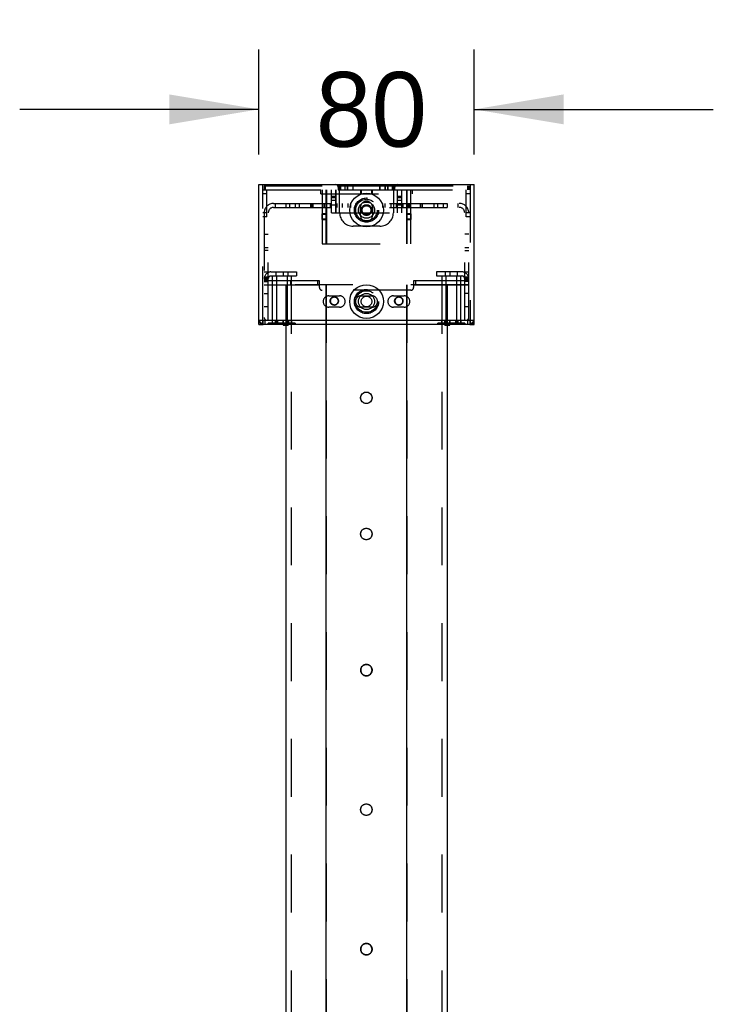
# Model space of a CAD drawing. Header units: inches. Extents: x 1.1 to 18.6, y 0.8 to 15.2.
# Tile 8 of 8: x 16.9 to 18.4, y 9.8 to 11.9. Entities that reach past the tile are written whole.
import ezdxf

# ---------------------------------------------------------------- set-up
doc = ezdxf.new("R2010")
doc.units = ezdxf.units.IN
doc.header["$LTSCALE"] = 1.21
doc.header["$MEASUREMENT"] = 0
doc.linetypes.add('HIDDEN', pattern=[0.2, 0.1, -0.1])
doc.layers.get('0').update_dxf_attribs({"linetype": 'CONTINUOUS'})
doc.layers.add('DEFAULT_2', color=8, linetype='HIDDEN')
doc.styles.get("Standard").update_dxf_attribs({"font": 'ar_wgl__.ttf'})
doc.dimstyles.new('DIMSTYLE_1', dxfattribs={"dimtxt": 0.15625, "dimasz": 0.1875, "dimexe": 0.125, "dimexo": 0.0625, "dimgap": 0.078125, "dimtad": 0, "dimtih": 1, "dimtoh": 1, "dimlfac": 7, "dimzin": 4, "dimdsep": 46, "dimtxsty": 'STANDARD', "dimblk": '_FILLED', "dimblk1": '_FILLED', "dimblk2": '_FILLED', "dimcen": 0.09, "dimazin": 1, "dimtfac": 1, "dimtofl": 0, "dimtmove": 0, "dimatfit": 3, "dimldrblk": '_FILLED', "dimfxl": 1, "dimtolj": 1, "dimtzin": 4, "dimarcsym": 0})

# ---------------------------------------------------------------- blocks, each defined once
blk = doc.blocks.new('_FILLED')
at = {"color": 0, "linetype": 'ByBlock'}
blk.add_solid([(0, 0), (-1, 0.167), (-1, -0.167)], dxfattribs=at)
blk = doc.blocks.new('*D4')
at = {"color": 2, "linetype": 'Continuous'}
for p, q in [((17.4339, 11.6142), (17.4339, 11.8338)), ((17.8838, 11.6142), (17.8838, 11.8338)), ((17.4339, 11.7088), (16.9339, 11.7088)), ((17.8838, 11.7088), (18.3838, 11.7088))]:
    blk.add_line(p, q, dxfattribs=at)
at = {"color": 2, "linetype": 'Continuous', "xscale": 0.1875, "yscale": 0.1875, "zscale": 0.1875}
blk.add_blockref('_FILLED', (17.4339, 11.7088), dxfattribs=at)
at = {"color": 2, "linetype": 'Continuous', "xscale": 0.1875, "yscale": 0.1875, "zscale": 0.1875, "rotation": 180}
blk.add_blockref('_FILLED', (17.8838, 11.7088), dxfattribs=at)
at = {"color": 2, "linetype": 'Continuous', "insert": (17.6691, 11.7869), "char_height": 0.15625, "width": 0.242797, "attachment_point": 2, "line_spacing_factor": 0.9}
blk.add_mtext('80', dxfattribs=at)

msp = doc.modelspace()

# ---------------------------------------------------------------- linework, layer by layer
at = {"color": 7, "linetype": 'Continuous'}
for p, q in [((17.4339, 11.2592), (17.4339, 11.5517)), ((17.4339, 11.5517), (17.8838, 11.5517)), ((17.6043, 11.5505), (17.6122, 11.5505)), ((17.6296, 11.5505), (17.6206, 11.5505)), ((17.6881, 11.5505), (17.6971, 11.5505)), ((17.7056, 11.5505), (17.7134, 11.5505)), ((17.8838, 11.2592), (17.8838, 11.5517)), ((17.599, 11.5489), (17.7188, 11.5489)), ((17.5998, 11.546), (17.5998, 11.5404)), ((17.5998, 11.5404), (17.7179, 11.5404)), ((17.6026, 11.5404), (17.6026, 11.5489)), ((17.6043, 11.5489), (17.6043, 11.5404)), ((17.6195, 11.5494), (17.6195, 11.5489)), ((17.6308, 11.5489), (17.6308, 11.5494)), ((17.687, 11.5494), (17.687, 11.5489)), ((17.6982, 11.5489), (17.6982, 11.5494)), ((17.7134, 11.5404), (17.7134, 11.5489)), ((17.7151, 11.5489), (17.7151, 11.5404)), ((17.7179, 11.5404), (17.7179, 11.546)), ((17.5658, 11.4901), (17.5658, 11.4783)), ((17.5748, 11.4901), (17.5658, 11.4901)), ((17.5661, 11.4901), (17.5661, 11.4783)), ((17.5661, 11.4898), (17.5745, 11.4898)), ((17.5745, 11.4783), (17.5745, 11.4901)), ((17.5748, 11.4783), (17.5748, 11.4901)), ((17.743, 11.4901), (17.743, 11.4783)), ((17.752, 11.4901), (17.743, 11.4901)), ((17.7432, 11.4783), (17.7432, 11.4901)), ((17.7432, 11.4898), (17.7517, 11.4898)), ((17.7517, 11.4783), (17.7517, 11.4901)), ((17.752, 11.4783), (17.752, 11.4901)), ((17.5658, 11.4783), (17.5748, 11.4783)), ((17.5745, 11.4887), (17.5661, 11.4887)), ((17.5661, 11.4797), (17.5745, 11.4797)), ((17.5745, 11.4785), (17.5661, 11.4785)), ((17.743, 11.4783), (17.752, 11.4783)), ((17.7517, 11.4887), (17.7432, 11.4887)), ((17.7432, 11.4797), (17.7517, 11.4797)), ((17.7517, 11.4785), (17.7432, 11.4785)), ((17.4339, 11.2682), (17.8838, 11.2682)), ((17.4339, 11.2592), (17.4423, 11.2592)), ((17.8748, 11.2592), (17.4429, 11.2592)), ((17.4845, 11.2592), (17.4845, 11.2586)), ((17.4856, 11.2575), (17.4946, 11.2575)), ((17.4901, 11.2575), (17.4901, 9.7952)), ((17.4958, 11.2586), (17.4958, 11.2592)), ((17.5742, 11.2592), (17.5742, 9.7952)), ((17.743, 9.7952), (17.743, 11.2592)), ((17.822, 11.2592), (17.822, 11.2586)), ((17.8231, 11.2575), (17.8321, 11.2575)), ((17.8276, 11.2575), (17.8276, 9.7952)), ((17.8332, 11.2586), (17.8332, 11.2592)), ((17.8754, 11.2592), (17.8838, 11.2592))]:
    msp.add_line(p, q, dxfattribs=at)
for centre, radius in [((17.6589, 11.4982), 0.0352), ((17.6589, 11.307), 0.0352), ((17.6586, 11.1057), 0.012), ((17.6586, 10.8209), 0.012), ((17.6586, 10.2444), 0.012)]:
    msp.add_circle(centre, radius, dxfattribs=at)
for centre, radius, start, end in [((17.5942, 11.546), 0.00562, 0, 90), ((17.6043, 11.5489), 0.00169, 90, 180), ((17.6122, 11.5489), 0.00169, 0, 90), ((17.6206, 11.5494), 0.00112, 90, 180), ((17.6296, 11.5494), 0.00112, 0, 90), ((17.6881, 11.5494), 0.00112, 90, 180), ((17.6971, 11.5494), 0.00112, 0, 90), ((17.7056, 11.5489), 0.00169, 90, 180), ((17.7134, 11.5489), 0.00169, 0, 90), ((17.7236, 11.546), 0.00562, 90, 180), ((17.4429, 11.2682), 0.009, 180, 270), ((17.8748, 11.2682), 0.009, 270, 360), ((17.4856, 11.2586), 0.00112, 180, 270), ((17.4946, 11.2586), 0.00112, 270, 360), ((17.8231, 11.2586), 0.00112, 180, 270), ((17.8321, 11.2586), 0.00112, 270, 360)]:
    msp.add_arc(centre, radius, start, end, dxfattribs=at)
for points, knots in [([(17.4429, 11.2592), (17.4412, 11.2592), (17.4374, 11.2624), (17.4353, 11.266), (17.4339, 11.2682)], [0, 0, 0, 0, 0.40088, 1, 1, 1, 1]), ([(17.8838, 11.2682), (17.8825, 11.266), (17.8804, 11.2624), (17.8766, 11.2592), (17.8748, 11.2592)], [0, 0, 0, 0, 0.59912, 1, 1, 1, 1]), ([(17.6586, 10.5481), (17.6556, 10.5481), (17.6492, 10.5456), (17.6467, 10.5392), (17.6467, 10.5362)], [0, 0, 0, 0, 0.499977, 1, 1, 1, 1]), ([(17.6706, 10.5362), (17.6706, 10.5392), (17.668, 10.5456), (17.6617, 10.5481), (17.6586, 10.5481)], [0, 0, 0, 0, 0.500009, 1, 1, 1, 1]), ([(17.6467, 10.5362), (17.6467, 10.5331), (17.6492, 10.5268), (17.6556, 10.5242), (17.6586, 10.5242)], [0, 0, 0, 0, 0.500009, 1, 1, 1, 1]), ([(17.6586, 10.5242), (17.6617, 10.5242), (17.668, 10.5268), (17.6706, 10.5331), (17.6706, 10.5362)], [0, 0, 0, 0, 0.499977, 1, 1, 1, 1]), ([(17.6586, 9.9646), (17.6556, 9.9646), (17.6492, 9.9621), (17.6467, 9.9557), (17.6467, 9.9527)], [0, 0, 0, 0, 0.499977, 1, 1, 1, 1]), ([(17.6467, 9.9527), (17.6467, 9.9496), (17.6492, 9.9433), (17.6556, 9.9407), (17.6586, 9.9407)], [0, 0, 0, 0, 0.500009, 1, 1, 1, 1]), ([(17.6706, 9.9527), (17.6706, 9.9557), (17.668, 9.9621), (17.6617, 9.9646), (17.6586, 9.9646)], [0, 0, 0, 0, 0.500009, 1, 1, 1, 1]), ([(17.6586, 9.9407), (17.6617, 9.9407), (17.668, 9.9433), (17.6706, 9.9496), (17.6706, 9.9527)], [0, 0, 0, 0, 0.499977, 1, 1, 1, 1])]:
    msp.add_open_spline(points, degree=3, knots=knots, dxfattribs=at)
at = {"layer": 'DEFAULT_2', "color": 8, "linetype": 'HIDDEN'}
for p, q in [((17.4423, 11.2592), (17.4423, 11.5517)), ((17.8754, 11.5517), (17.8754, 11.2592)), ((17.4423, 11.5404), (17.5998, 11.5404)), ((17.4508, 11.532), (17.4423, 11.532)), ((17.4452, 11.5489), (17.4452, 11.5404)), ((17.4452, 11.5489), (17.599, 11.5489)), ((17.4468, 11.5489), (17.4468, 11.5404)), ((17.4508, 11.4842), (17.4508, 11.5404)), ((17.5633, 11.532), (17.5633, 11.5404)), ((17.5633, 11.532), (17.7545, 11.532)), ((17.5661, 11.5404), (17.5661, 11.4901)), ((17.5745, 11.4901), (17.5745, 11.5404)), ((17.5745, 11.5404), (17.5745, 11.532)), ((17.5751, 11.5404), (17.5751, 11.4279)), ((17.5858, 11.4926), (17.5858, 11.5404)), ((17.5942, 11.5404), (17.5942, 11.4926)), ((17.5948, 11.5404), (17.5948, 11.4926)), ((17.6024, 11.5404), (17.6024, 11.5489)), ((17.6026, 11.4926), (17.6026, 11.5404)), ((17.6139, 11.5489), (17.6139, 11.5404)), ((17.6142, 11.5404), (17.6142, 11.5489)), ((17.6192, 11.5404), (17.6192, 11.5489)), ((17.6195, 11.5489), (17.6195, 11.5404)), ((17.6308, 11.5404), (17.6308, 11.5489)), ((17.631, 11.5404), (17.631, 11.5489)), ((17.6469, 11.5317), (17.6469, 11.5407)), ((17.6469, 11.5407), (17.6709, 11.5407)), ((17.6709, 11.5317), (17.6469, 11.5317)), ((17.6473, 11.5407), (17.6473, 11.5317)), ((17.6477, 11.5404), (17.6477, 11.532)), ((17.6487, 11.532), (17.6487, 11.5404)), ((17.6691, 11.5404), (17.6691, 11.532)), ((17.6702, 11.5404), (17.6702, 11.532)), ((17.6704, 11.5317), (17.6704, 11.5407)), ((17.6709, 11.5407), (17.6709, 11.5317)), ((17.6867, 11.5404), (17.6867, 11.5489)), ((17.687, 11.5489), (17.687, 11.5404)), ((17.6982, 11.5404), (17.6982, 11.5489)), ((17.6985, 11.5404), (17.6985, 11.5489)), ((17.7036, 11.5404), (17.7036, 11.5489)), ((17.7039, 11.5404), (17.7039, 11.5489)), ((17.7151, 11.5404), (17.7151, 11.4926)), ((17.7154, 11.5404), (17.7154, 11.5489)), ((17.7179, 11.5404), (17.8754, 11.5404)), ((17.7188, 11.5489), (17.8726, 11.5489)), ((17.723, 11.5404), (17.723, 11.4926)), ((17.7236, 11.4926), (17.7236, 11.5404)), ((17.732, 11.5404), (17.732, 11.4926)), ((17.7427, 11.5404), (17.7427, 11.4279)), ((17.7432, 11.5404), (17.7432, 11.4901)), ((17.7433, 11.532), (17.7433, 11.5404)), ((17.7517, 11.4901), (17.7517, 11.5404)), ((17.7545, 11.5404), (17.7545, 11.532)), ((17.867, 11.4842), (17.867, 11.5404)), ((17.8754, 11.532), (17.867, 11.532)), ((17.8709, 11.5404), (17.8709, 11.5489)), ((17.8726, 11.5489), (17.8726, 11.5404)), ((17.4648, 11.5123), (17.8529, 11.5123)), ((17.4676, 11.5123), (17.4676, 11.5039)), ((17.4901, 11.5123), (17.4901, 11.5039)), ((17.4984, 11.5039), (17.4984, 11.5123)), ((17.51, 11.5123), (17.51, 11.5039)), ((17.5183, 11.5123), (17.5183, 11.5039)), ((17.5422, 11.5039), (17.5422, 11.5123)), ((17.5455, 11.5039), (17.5455, 11.5123)), ((17.5464, 11.5123), (17.5464, 11.5039)), ((17.5675, 11.5039), (17.5675, 11.5123)), ((17.5709, 11.5039), (17.5709, 11.5123)), ((17.5714, 11.5039), (17.5714, 11.5123)), ((17.5829, 11.5123), (17.5829, 11.5039)), ((17.5942, 11.5264), (17.5858, 11.5264)), ((17.5858, 11.5245), (17.5942, 11.5245)), ((17.5942, 11.5184), (17.5858, 11.5184)), ((17.597, 11.5123), (17.597, 11.5039)), ((17.6083, 11.5123), (17.6083, 11.5039)), ((17.6198, 11.5123), (17.6198, 11.5039)), ((17.6251, 11.5123), (17.6251, 11.5039)), ((17.6926, 11.5123), (17.6926, 11.5039)), ((17.6979, 11.5039), (17.6979, 11.5123)), ((17.7095, 11.5123), (17.7095, 11.5039)), ((17.7207, 11.5123), (17.7207, 11.5039)), ((17.732, 11.5264), (17.7236, 11.5264)), ((17.7236, 11.5245), (17.732, 11.5245)), ((17.732, 11.5184), (17.7236, 11.5184)), ((17.7348, 11.5123), (17.7348, 11.5039)), ((17.7464, 11.5123), (17.7464, 11.5039)), ((17.7469, 11.5039), (17.7469, 11.5123)), ((17.7503, 11.5039), (17.7503, 11.5123)), ((17.7714, 11.5123), (17.7714, 11.5039)), ((17.7722, 11.5039), (17.7722, 11.5123)), ((17.7756, 11.5039), (17.7756, 11.5123)), ((17.7995, 11.5123), (17.7995, 11.5039)), ((17.8077, 11.5039), (17.8077, 11.5123)), ((17.8194, 11.5123), (17.8194, 11.5039)), ((17.8276, 11.5123), (17.8276, 11.5039)), ((17.8501, 11.5123), (17.8501, 11.5039)), ((17.4508, 11.4926), (17.4423, 11.4926)), ((17.4452, 11.4926), (17.4452, 11.2676)), ((17.4536, 11.2676), (17.4536, 11.4926)), ((17.4648, 11.5039), (17.8529, 11.5039)), ((17.5858, 11.5091), (17.5942, 11.5091)), ((17.5858, 11.4926), (17.732, 11.4926)), ((17.6462, 11.487), (17.6462, 11.5039)), ((17.6715, 11.5039), (17.6715, 11.487)), ((17.7236, 11.5091), (17.732, 11.5091)), ((17.8642, 11.2676), (17.8642, 11.4926)), ((17.8754, 11.4926), (17.867, 11.4926)), ((17.8726, 11.2676), (17.8726, 11.4926)), ((17.4508, 11.4842), (17.4423, 11.4842)), ((17.5661, 11.4783), (17.5661, 11.4279)), ((17.5745, 11.4279), (17.5745, 11.4783)), ((17.7432, 11.4783), (17.7432, 11.4279)), ((17.7517, 11.4279), (17.7517, 11.4783)), ((17.8754, 11.4842), (17.867, 11.4842)), ((17.4452, 11.4476), (17.4536, 11.4476)), ((17.687, 11.4645), (17.6308, 11.4645)), ((17.8726, 11.4476), (17.8642, 11.4476)), ((17.5661, 11.4279), (17.7517, 11.4279)), ((17.4536, 11.4195), (17.4452, 11.4195)), ((17.4536, 11.4139), (17.4452, 11.4139)), ((17.8726, 11.4195), (17.8642, 11.4195)), ((17.8642, 11.4139), (17.8726, 11.4139)), ((17.4452, 11.3689), (17.4536, 11.3689)), ((17.4592, 11.3689), (17.5126, 11.3689)), ((17.4691, 11.3689), (17.4691, 11.3604)), ((17.4845, 11.3689), (17.4845, 11.3604)), ((17.4944, 11.3689), (17.4944, 11.3604)), ((17.5126, 11.3689), (17.5126, 11.3604)), ((17.8051, 11.3689), (17.8051, 11.3604)), ((17.8585, 11.3689), (17.8051, 11.3689)), ((17.8234, 11.3689), (17.8234, 11.3604)), ((17.8332, 11.3689), (17.8332, 11.3604)), ((17.8487, 11.3689), (17.8487, 11.3604)), ((17.8642, 11.3689), (17.8726, 11.3689)), ((17.4536, 11.3576), (17.4452, 11.3576)), ((17.4536, 11.3548), (17.4452, 11.3548)), ((17.4536, 11.352), (17.4452, 11.352)), ((17.5604, 11.3503), (17.4452, 11.3503)), ((17.4452, 11.3492), (17.4536, 11.3492)), ((17.4592, 11.3604), (17.5126, 11.3604)), ((17.462, 11.3604), (17.462, 11.262)), ((17.4705, 11.3604), (17.4705, 11.262)), ((17.493, 11.3604), (17.493, 11.262)), ((17.5008, 11.3419), (17.5008, 11.3503)), ((17.5014, 11.3604), (17.5014, 9.4015)), ((17.5562, 11.3503), (17.5562, 11.3419)), ((17.5604, 11.3363), (17.5604, 11.3503)), ((17.7573, 11.3503), (17.7573, 11.3363)), ((17.8726, 11.3503), (17.7573, 11.3503)), ((17.7616, 11.3503), (17.7616, 11.3419)), ((17.8051, 11.3604), (17.8585, 11.3604)), ((17.8164, 11.3604), (17.8164, 9.4015)), ((17.8169, 11.3419), (17.8169, 11.3503)), ((17.8248, 11.3604), (17.8248, 11.262)), ((17.8473, 11.3604), (17.8473, 11.262)), ((17.8557, 11.3604), (17.8557, 11.262)), ((17.8726, 11.3576), (17.8642, 11.3576)), ((17.8726, 11.3548), (17.8642, 11.3548)), ((17.8726, 11.352), (17.8642, 11.352)), ((17.8726, 11.3492), (17.8642, 11.3492)), ((17.8726, 11.3419), (17.4452, 11.3419)), ((17.5604, 11.3413), (17.4452, 11.3413)), ((17.4901, 11.3419), (17.4901, 11.2575)), ((17.7517, 11.3306), (17.5661, 11.3306)), ((17.5742, 11.3419), (17.5742, 11.2592)), ((17.5743, 9.4015), (17.5743, 11.3419)), ((17.5747, 11.3419), (17.5747, 9.4015)), ((17.5748, 9.4015), (17.5748, 11.3419)), ((17.743, 11.2592), (17.743, 11.3419)), ((17.743, 11.3419), (17.743, 9.4015)), ((17.7435, 9.4015), (17.7435, 11.3419)), ((17.7435, 11.3419), (17.7435, 9.4015)), ((17.8726, 11.3413), (17.7573, 11.3413)), ((17.8276, 11.3419), (17.8276, 11.2575)), ((17.4452, 11.3239), (17.4536, 11.3239)), ((17.5801, 11.3188), (17.6026, 11.3188)), ((17.5911, 11.3166), (17.5912, 11.3166)), ((17.5916, 11.3166), (17.5916, 11.3166)), ((17.6476, 11.3188), (17.6701, 11.3188)), ((17.7151, 11.3188), (17.7376, 11.3188)), ((17.7261, 11.3166), (17.7261, 11.3166)), ((17.7266, 11.3166), (17.7266, 11.3166)), ((17.8726, 11.3239), (17.8642, 11.3239)), ((17.4536, 11.2958), (17.4452, 11.2958)), ((17.6026, 11.2952), (17.5801, 11.2952)), ((17.5911, 11.2997), (17.5912, 11.2997)), ((17.5916, 11.2997), (17.5916, 11.2997)), ((17.6701, 11.2952), (17.6476, 11.2952)), ((17.7376, 11.2952), (17.7151, 11.2952)), ((17.7261, 11.2997), (17.7261, 11.2997)), ((17.7266, 11.2997), (17.7266, 11.2997)), ((17.8726, 11.2958), (17.8642, 11.2958)), ((17.4424, 11.2676), (17.4424, 11.2592)), ((17.8754, 11.2676), (17.4424, 11.2676)), ((17.4429, 11.2592), (17.4429, 11.2676)), ((17.4471, 11.2592), (17.4471, 11.2676)), ((17.4615, 11.2676), (17.4615, 11.2592)), ((17.4676, 11.2676), (17.4676, 11.2592)), ((17.4727, 11.2676), (17.4727, 11.2592)), ((17.4842, 11.2676), (17.4842, 11.2592)), ((17.4845, 11.2676), (17.4845, 11.2592)), ((17.4958, 11.2676), (17.4958, 11.2592)), ((17.4961, 11.2592), (17.4961, 11.2676)), ((17.502, 11.2676), (17.502, 11.2592)), ((17.5745, 11.2676), (17.5745, 11.2592)), ((17.7432, 11.2676), (17.7432, 11.2592)), ((17.8158, 11.2676), (17.8158, 11.2592)), ((17.8217, 11.2676), (17.8217, 11.2592)), ((17.822, 11.2676), (17.822, 11.2592)), ((17.8332, 11.2592), (17.8332, 11.2676)), ((17.8335, 11.2592), (17.8335, 11.2676)), ((17.845, 11.2676), (17.845, 11.2592)), ((17.8501, 11.2676), (17.8501, 11.2592)), ((17.8563, 11.2676), (17.8563, 11.2592)), ((17.8706, 11.2592), (17.8706, 11.2676)), ((17.8748, 11.2676), (17.8748, 11.2592)), ((17.8754, 11.2592), (17.8754, 11.2676)), ((17.4423, 11.2592), (17.4429, 11.2592)), ((17.4535, 11.2592), (17.4535, 11.262)), ((17.5099, 11.262), (17.4535, 11.262)), ((17.4537, 11.2592), (17.4537, 11.262)), ((17.4816, 11.2592), (17.4816, 11.262)), ((17.4819, 11.2592), (17.4819, 11.262)), ((17.5098, 11.262), (17.5098, 11.2592)), ((17.5099, 11.2592), (17.5099, 11.262)), ((17.8078, 11.2592), (17.8078, 11.262)), ((17.8642, 11.262), (17.8078, 11.262)), ((17.808, 11.2592), (17.808, 11.262)), ((17.8359, 11.2592), (17.8359, 11.262)), ((17.8362, 11.2592), (17.8362, 11.262)), ((17.8641, 11.262), (17.8641, 11.2592)), ((17.8642, 11.2592), (17.8642, 11.262)), ((17.8748, 11.2592), (17.8754, 11.2592)), ((17.6586, 11.1176), (17.6586, 11.1176)), ((17.6586, 11.0937), (17.6586, 11.0937)), ((17.6586, 10.8329), (17.6586, 10.8329)), ((17.6586, 10.809), (17.6586, 10.809)), ((17.6586, 10.5481), (17.6586, 10.5481)), ((17.6586, 10.5242), (17.6586, 10.5242)), ((17.6586, 10.2564), (17.6586, 10.2564)), ((17.6586, 10.2325), (17.6586, 10.2325)), ((17.6586, 9.9646), (17.6586, 9.9646)), ((17.6586, 9.9407), (17.6586, 9.9407))]:
    msp.add_line(p, q, dxfattribs=at)
for centre, radius in [((17.6589, 11.4982), 0.0253), ((17.6589, 11.4982), 0.0225), ((17.6589, 11.4982), 0.0169), ((17.6589, 11.4982), 0.0112), ((17.6589, 11.4982), 0.00928), ((17.6589, 11.307), 0.0253), ((17.6589, 11.307), 0.0225), ((17.5912, 11.3081), 0.00844), ((17.5911, 11.3081), 0.00844), ((17.6589, 11.307), 0.0169), ((17.6589, 11.307), 0.0112), ((17.7261, 11.3081), 0.00844), ((17.7261, 11.3081), 0.00844), ((17.6586, 11.1057), 0.012), ((17.6586, 10.8209), 0.012), ((17.6586, 10.2444), 0.012)]:
    msp.add_circle(centre, radius, dxfattribs=at)
for centre, radius, start, end in [((17.4648, 11.4926), 0.0197, 90, 180), ((17.6589, 11.5039), 0.0127, 0, 180), ((17.8529, 11.4926), 0.0197, 0, 90), ((17.4648, 11.4926), 0.0112, 90, 180), ((17.6308, 11.4926), 0.0281, 180, 270), ((17.687, 11.4926), 0.0281, 270, 360), ((17.8529, 11.4926), 0.0112, 0, 90), ((17.6589, 11.487), 0.0127, 180, 360), ((17.4592, 11.3548), 0.0141, 90, 180), ((17.8585, 11.3548), 0.0141, 0, 90), ((17.4592, 11.3548), 0.00562, 90, 180), ((17.8585, 11.3548), 0.00562, 0, 90), ((17.5661, 11.3363), 0.00562, 180, 270), ((17.7517, 11.3363), 0.00562, 270, 360), ((17.5801, 11.307), 0.0118, 90, 270), ((17.5916, 11.3082), 0.0084, 91.7447, 93.3217), ((17.5916, 11.3082), 0.00839, 91.8422, 93.5543), ((17.5916, 11.3082), 0.00836, 90.009, 91.7449), ((17.5916, 11.3082), 0.00835, 89.9925, 91.8424), ((17.6026, 11.307), 0.0118, 270, 90), ((17.6476, 11.307), 0.0118, 90, 270), ((17.6701, 11.307), 0.0118, 270, 90), ((17.7151, 11.307), 0.0118, 90, 270), ((17.7266, 11.3082), 0.0084, 91.7447, 93.3217), ((17.7266, 11.3082), 0.00839, 91.8422, 93.5543), ((17.7266, 11.3082), 0.00836, 90.009, 91.7449), ((17.7266, 11.3082), 0.00835, 89.9925, 91.8424), ((17.7376, 11.307), 0.0118, 270, 90), ((17.5916, 11.3081), 0.0084, 266.44, 268.1357), ((17.5916, 11.3081), 0.00839, 266.684, 268.2861), ((17.5916, 11.3081), 0.00836, 268.1354, 269.9909), ((17.5916, 11.308), 0.00835, 268.2859, 270.0076), ((17.7266, 11.3081), 0.0084, 266.44, 268.1357), ((17.7266, 11.3081), 0.00839, 266.684, 268.2861), ((17.7266, 11.308), 0.00835, 268.2859, 270.0076), ((17.7266, 11.3081), 0.00836, 268.1354, 269.9909), ((17.4429, 11.2682), 0.000562, 180, 270), ((17.4508, 11.2733), 0.00562, 180, 270), ((17.867, 11.2733), 0.00562, 270, 360), ((17.8748, 11.2682), 0.000562, 270, 360)]:
    msp.add_arc(centre, radius, start, end, dxfattribs=at)
for points, knots in [([(17.5832, 11.3081), (17.5832, 11.3098), (17.5842, 11.3131), (17.5869, 11.3153), (17.5884, 11.3159)], [0, 0, 0, 0, 0.500109, 1, 1, 1, 1]), ([(17.5884, 11.3159), (17.5869, 11.3153), (17.5842, 11.3131), (17.5832, 11.3098), (17.5832, 11.3081)], [0, 0, 0, 0, 0.49989, 1, 1, 1, 1]), ([(17.5885, 11.3003), (17.5869, 11.3009), (17.5842, 11.3031), (17.5832, 11.3065), (17.5832, 11.3081)], [0, 0, 0, 0, 0.49989, 1, 1, 1, 1]), ([(17.5832, 11.3081), (17.5832, 11.3065), (17.5842, 11.3032), (17.5869, 11.301), (17.5884, 11.3003)], [0, 0, 0, 0, 0.500109, 1, 1, 1, 1]), ([(17.6001, 11.3081), (17.6001, 11.306), (17.5983, 11.3015), (17.5938, 11.2997), (17.5916, 11.2997)], [0, 0, 0, 0, 0.500017, 1, 1, 1, 1]), ([(17.5916, 11.3166), (17.5938, 11.3166), (17.5983, 11.3148), (17.6001, 11.3103), (17.6001, 11.3081)], [0, 0, 0, 0, 0.499964, 1, 1, 1, 1]), ([(17.5948, 11.3003), (17.5963, 11.3009), (17.599, 11.3031), (17.6001, 11.3065), (17.6001, 11.3081)], [0, 0, 0, 0, 0.49989, 1, 1, 1, 1]), ([(17.6001, 11.3081), (17.6001, 11.3098), (17.5991, 11.3131), (17.5964, 11.3153), (17.5949, 11.3159)], [0, 0, 0, 0, 0.500109, 1, 1, 1, 1]), ([(17.7182, 11.3081), (17.7182, 11.3098), (17.7192, 11.3131), (17.7219, 11.3153), (17.7234, 11.3159)], [0, 0, 0, 0, 0.500109, 1, 1, 1, 1]), ([(17.7234, 11.3159), (17.7219, 11.3153), (17.7192, 11.3131), (17.7182, 11.3098), (17.7182, 11.3081)], [0, 0, 0, 0, 0.49989, 1, 1, 1, 1]), ([(17.7234, 11.3003), (17.7219, 11.3009), (17.7192, 11.3031), (17.7182, 11.3065), (17.7182, 11.3081)], [0, 0, 0, 0, 0.49989, 1, 1, 1, 1]), ([(17.7182, 11.3081), (17.7182, 11.3065), (17.7191, 11.3032), (17.7218, 11.301), (17.7233, 11.3003)], [0, 0, 0, 0, 0.500109, 1, 1, 1, 1]), ([(17.7266, 11.3166), (17.7288, 11.3166), (17.7333, 11.3148), (17.7351, 11.3103), (17.7351, 11.3081)], [0, 0, 0, 0, 0.499964, 1, 1, 1, 1]), ([(17.7351, 11.3081), (17.7351, 11.306), (17.7333, 11.3015), (17.7288, 11.2997), (17.7266, 11.2997)], [0, 0, 0, 0, 0.500017, 1, 1, 1, 1]), ([(17.7298, 11.3003), (17.7313, 11.3009), (17.734, 11.3031), (17.735, 11.3065), (17.735, 11.3081)], [0, 0, 0, 0, 0.49989, 1, 1, 1, 1]), ([(17.735, 11.3081), (17.735, 11.3098), (17.734, 11.3131), (17.7314, 11.3153), (17.7299, 11.3159)], [0, 0, 0, 0, 0.500109, 1, 1, 1, 1]), ([(17.6467, 10.5362), (17.6467, 10.5392), (17.6492, 10.5456), (17.6556, 10.5481), (17.6586, 10.5481)], [0, 0, 0, 0, 0.500009, 1, 1, 1, 1]), ([(17.6586, 10.5481), (17.6617, 10.5481), (17.668, 10.5456), (17.6706, 10.5392), (17.6706, 10.5362)], [0, 0, 0, 0, 0.499977, 1, 1, 1, 1]), ([(17.6586, 10.5242), (17.6556, 10.5242), (17.6492, 10.5268), (17.6467, 10.5331), (17.6467, 10.5362)], [0, 0, 0, 0, 0.499977, 1, 1, 1, 1]), ([(17.6706, 10.5362), (17.6706, 10.5331), (17.668, 10.5268), (17.6617, 10.5242), (17.6586, 10.5242)], [0, 0, 0, 0, 0.500009, 1, 1, 1, 1]), ([(17.6467, 9.9527), (17.6467, 9.9557), (17.6492, 9.9621), (17.6556, 9.9646), (17.6586, 9.9646)], [0, 0, 0, 0, 0.500009, 1, 1, 1, 1]), ([(17.6586, 9.9407), (17.6556, 9.9407), (17.6492, 9.9433), (17.6467, 9.9496), (17.6467, 9.9527)], [0, 0, 0, 0, 0.499977, 1, 1, 1, 1]), ([(17.6586, 9.9646), (17.6617, 9.9646), (17.668, 9.9621), (17.6706, 9.9557), (17.6706, 9.9527)], [0, 0, 0, 0, 0.499977, 1, 1, 1, 1]), ([(17.6706, 9.9527), (17.6706, 9.9496), (17.668, 9.9433), (17.6617, 9.9407), (17.6586, 9.9407)], [0, 0, 0, 0, 0.500009, 1, 1, 1, 1])]:
    msp.add_open_spline(points, degree=3, knots=knots, dxfattribs=at)
for points in [[(17.5884, 11.3159), (17.5893, 11.3163), (17.5902, 11.3165), (17.5911, 11.3166)], [(17.5911, 11.3166), (17.5902, 11.3165), (17.5893, 11.3163), (17.5884, 11.3159)], [(17.5949, 11.3159), (17.5938, 11.3163), (17.5927, 11.3166), (17.5916, 11.3166)], [(17.7234, 11.3159), (17.7242, 11.3163), (17.7252, 11.3165), (17.7261, 11.3166)], [(17.7261, 11.3166), (17.7252, 11.3165), (17.7243, 11.3163), (17.7234, 11.3159)], [(17.7299, 11.3159), (17.7288, 11.3163), (17.7277, 11.3166), (17.7266, 11.3166)], [(17.5884, 11.3003), (17.5892, 11.3), (17.5902, 11.2998), (17.5911, 11.2997)], [(17.5911, 11.2997), (17.5902, 11.2998), (17.5893, 11.3), (17.5885, 11.3003)], [(17.5916, 11.2997), (17.5927, 11.2997), (17.5938, 11.2999), (17.5948, 11.3003)], [(17.7233, 11.3003), (17.7242, 11.3), (17.7252, 11.2998), (17.7261, 11.2997)], [(17.7261, 11.2997), (17.7252, 11.2998), (17.7243, 11.3), (17.7234, 11.3003)], [(17.7266, 11.2997), (17.7277, 11.2997), (17.7288, 11.2999), (17.7298, 11.3003)], [(17.4339, 11.2682), (17.4369, 11.2679), (17.4399, 11.2676), (17.4429, 11.2676)], [(17.8748, 11.2676), (17.8779, 11.2676), (17.8809, 11.2679), (17.8838, 11.2682)]]:
    msp.add_open_spline(points, degree=3, dxfattribs=at)

# ---------------------------------------------------------------- dimensions: what is measured, and where the dimension line sits
at = {"color": 2, "linetype": 'Continuous'}
dim = msp.add_linear_dim(base=(17.8838, 11.7088), p1=(17.4339, 11.8963), p2=(17.8838, 11.8963), dimstyle='DIMSTYLE_1', dxfattribs=at)
dim.commit()
dim.dimension.update_dxf_attribs({"geometry": '*D4', "text_midpoint": (17.6684, 11.7079), "dimtype": 160})

doc.saveas('drawing.dxf')
